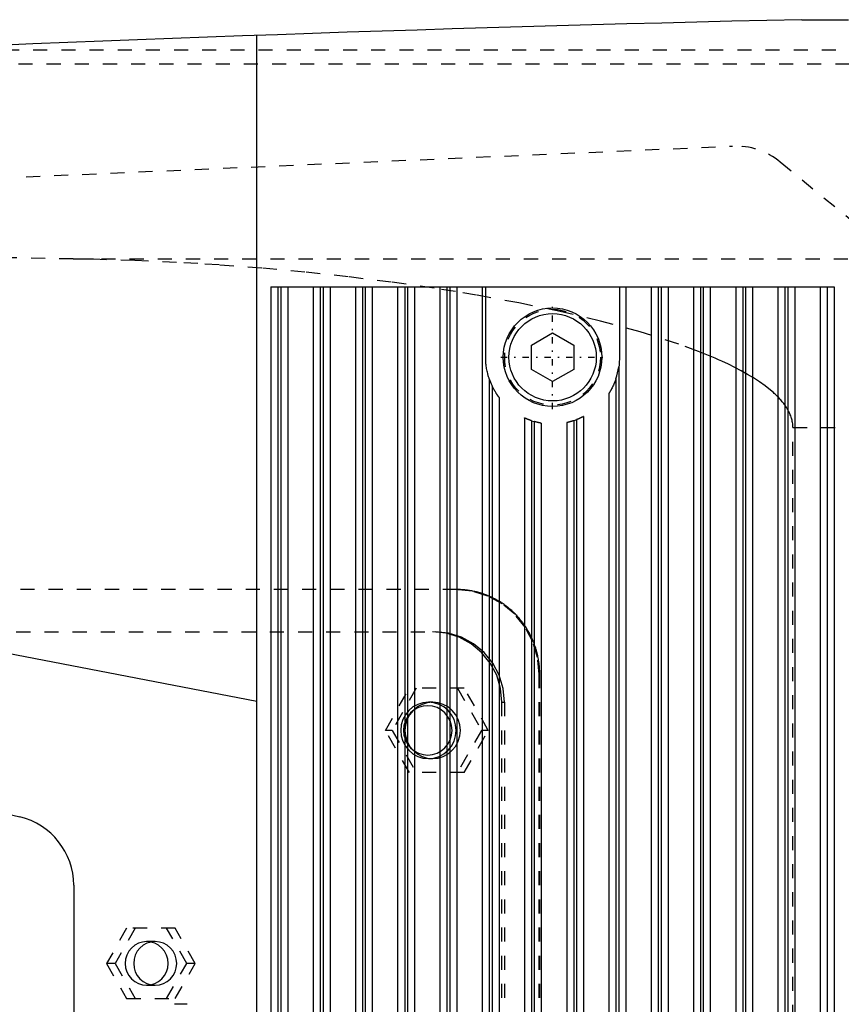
# Model space of a CAD drawing. Extents: x -705 to 156, y -125 to 125.
# Tile 6 of 9: x -396 to -338, y 9 to 79. Entities that reach past the tile are written whole.
import ezdxf

# ---------------------------------------------------------------- set-up
doc = ezdxf.new("R2010")
doc.units = 0
doc.linetypes.add('CENTER', pattern=[1.5, 0.45, -0.5, 0.05, -0.5])
doc.linetypes.add('DASHED', pattern=[2, 1, -1])
for name, color, linetype in [('AM_0', 7, 'CONTINUOUS'), ('AM_3', 7, 'DASHED'), ('AM_7', 7, 'CENTER')]:
    doc.layers.add(name, color=color, linetype=linetype)

msp = doc.modelspace()

# ---------------------------------------------------------------- linework, layer by layer
at = {"layer": 'AM_0', "color": 7, "linetype": 'CONTINUOUS'}
for p, q in [((-340.312, 78.973), (-337, 78.973)), ((-379, -77.856), (-379, 77.856)), ((-378, 60), (-378, -60)), ((-378, 60), (-338, 60)), ((-377.5, 60), (-377.5, -60)), ((-377.3, 60), (-377.3, -60)), ((-376.8, 60), (-376.8, -60)), ((-375, 60), (-375, -60)), ((-374.5, 60), (-374.5, -60)), ((-374.3, 60), (-374.3, -60)), ((-373.8, 60), (-373.8, -60)), ((-372, 60), (-372, -60)), ((-371.5, 60), (-371.5, -60)), ((-371.3, 60), (-371.3, -60)), ((-370.8, 60), (-370.8, -60)), ((-369, 60), (-369, -60)), ((-368.5, 60), (-368.5, -60)), ((-368.3, 60), (-368.3, -60)), ((-367.8, 60), (-367.8, -60)), ((-366, 60), (-366, -60)), ((-365.5, 60), (-365.5, -60)), ((-365.3, 60), (-365.3, -60)), ((-364.8, 60), (-364.8, -60)), ((-363, 60), (-363, -60)), ((-362.75, 55), (-362.75, 60)), ((-353.25, 60), (-353.25, 55)), ((-352.8, 60), (-352.8, -60)), ((-351, 60), (-351, -60)), ((-350.5, 60), (-350.5, -60)), ((-350.3, 60), (-350.3, -60)), ((-349.8, 60), (-349.8, -60)), ((-348, 60), (-348, -60)), ((-347.5, 60), (-347.5, -60)), ((-347.3, 60), (-347.3, -60)), ((-346.8, 60), (-346.8, -60)), ((-345, 60), (-345, -60)), ((-344.5, 60), (-344.5, -60)), ((-344.3, 60), (-344.3, -60)), ((-343.8, 60), (-343.8, -60)), ((-342, 60), (-342, -60)), ((-341.5, 60), (-341.5, -60)), ((-341.3, 60), (-341.3, -60)), ((-340.8, 60), (-340.8, -60)), ((-339, 60), (-339, -60)), ((-338.5, 60), (-338.5, -60)), ((-338, 60), (-338, -60)), ((-359.5, 55.866), (-358, 56.732)), ((-358, 56.732), (-356.5, 55.866)), ((-359.5, 54.134), (-359.5, 55.866)), ((-356.5, 55.866), (-356.5, 54.134)), ((-358, 53.268), (-359.5, 54.134)), ((-356.5, 54.134), (-358, 53.268)), ((-353.3, 54.313), (-353.3, -54.313)), ((-362.5, 53.479), (-362.5, -53.479)), ((-353.5, 53.479), (-353.5, -53.479)), ((-362.3, 52.982), (-362.3, -52.982)), ((-361.8, 52.15), (-361.8, -52.15)), ((-354, 52.438), (-354, -52.438)), ((-360, 50.692), (-360, -50.692)), ((-359.5, 50.493), (-359.5, -50.493)), ((-359.3, 50.431), (-359.3, -50.431)), ((-357, 50.356), (-357, -50.356)), ((-356.5, 50.493), (-356.5, -50.493)), ((-356.3, 50.565), (-356.3, -50.565)), ((-355.8, 50.79), (-355.8, -50.79)), ((-358.8, 50.318), (-358.8, -50.318)), ((-478.853, 42.225), (-395.837, 22.363)), ((-414, 37.308), (-379, 30.577)), ((-392, 17.5), (-392, 7))]:
    msp.add_line(p, q, dxfattribs=at)
for points in [[(-362.5, 53.479, 0), (-362.513, 53.519, 0), (-362.539, 53.6, 0), (-362.564, 53.683, 0), (-362.575, 53.724, 0), (-362.587, 53.766, 0), (-362.609, 53.85, 0), (-362.629, 53.935, 0), (-362.648, 54.021, 0), (-362.665, 54.107, 0), (-362.681, 54.193, 0), (-362.688, 54.236, 0), (-362.695, 54.279, 0), (-362.708, 54.366, 0), (-362.718, 54.453, 0), (-362.728, 54.539, 0), (-362.735, 54.624, 0), (-362.741, 54.709, 0), (-362.744, 54.752, 0), (-362.746, 54.794, 0), (-362.748, 54.877, 0), (-362.75, 54.959, 0), (-362.75, 55, 0)], [(-353.25, 55, 0), (-353.251, 54.89, 0), (-353.262, 54.663, 0), (-353.284, 54.43, 0), (-353.3, 54.313, 0)], [(-353.5, 53.479, 0), (-353.512, 53.444, 0), (-353.537, 53.373, 0), (-353.563, 53.304, 0), (-353.576, 53.27, 0), (-353.59, 53.236, 0), (-353.618, 53.166, 0), (-353.649, 53.095, 0), (-353.681, 53.023, 0), (-353.714, 52.953, 0), (-353.747, 52.884, 0), (-353.764, 52.85, 0), (-353.781, 52.818, 0), (-353.813, 52.756, 0), (-353.833, 52.72, 0), (-353.839, 52.709, 0), (-353.845, 52.699, 0), (-353.848, 52.694, 0), (-353.85, 52.688, 0), (-353.856, 52.678, 0), (-353.862, 52.668, 0), (-353.868, 52.657, 0), (-353.874, 52.647, 0), (-353.879, 52.637, 0), (-353.882, 52.632, 0), (-353.885, 52.628, 0), (-353.89, 52.618, 0), (-353.896, 52.609, 0), (-353.901, 52.6, 0), (-353.906, 52.591, 0), (-353.911, 52.582, 0), (-353.914, 52.578, 0), (-353.916, 52.574, 0), (-353.921, 52.565, 0), (-353.926, 52.557, 0), (-353.931, 52.549, 0), (-353.936, 52.541, 0), (-353.941, 52.533, 0), (-353.943, 52.529, 0), (-353.945, 52.525, 0), (-353.95, 52.518, 0), (-353.955, 52.511, 0), (-353.957, 52.507, 0), (-353.959, 52.504, 0), (-353.963, 52.497, 0), (-353.967, 52.49, 0), (-353.969, 52.487, 0), (-353.971, 52.484, 0), (-353.975, 52.478, 0), (-353.978, 52.473, 0), (-353.981, 52.468, 0), (-353.984, 52.463, 0), (-353.987, 52.459, 0), (-353.988, 52.457, 0), (-353.99, 52.455, 0), (-353.992, 52.451, 0), (-353.994, 52.448, 0), (-353.996, 52.445, 0), (-353.997, 52.443, 0), (-353.998, 52.441, 0), (-353.999, 52.44, 0), (-353.999, 52.44, 0), (-354, 52.439, 0), (-354, 52.438, 0), (-354, 52.438, 0)], [(-361.8, 52.15, 0), (-361.8, 52.15, 0), (-361.8, 52.15, 0), (-361.801, 52.151, 0), (-361.801, 52.151, 0), (-361.801, 52.152, 0), (-361.802, 52.153, 0), (-361.803, 52.154, 0), (-361.805, 52.156, 0), (-361.806, 52.158, 0), (-361.808, 52.161, 0), (-361.809, 52.162, 0), (-361.81, 52.163, 0), (-361.812, 52.166, 0), (-361.814, 52.169, 0), (-361.817, 52.173, 0), (-361.82, 52.176, 0), (-361.823, 52.18, 0), (-361.824, 52.183, 0), (-361.826, 52.185, 0), (-361.829, 52.189, 0), (-361.832, 52.194, 0), (-361.834, 52.196, 0), (-361.836, 52.199, 0), (-361.84, 52.204, 0), (-361.844, 52.209, 0), (-361.846, 52.212, 0), (-361.848, 52.215, 0), (-361.852, 52.22, 0), (-361.856, 52.226, 0), (-361.86, 52.232, 0), (-361.865, 52.238, 0), (-361.869, 52.245, 0), (-361.871, 52.248, 0), (-361.874, 52.251, 0), (-361.878, 52.258, 0), (-361.883, 52.264, 0), (-361.888, 52.271, 0), (-361.893, 52.278, 0), (-361.898, 52.285, 0), (-361.9, 52.289, 0), (-361.903, 52.292, 0), (-361.907, 52.299, 0), (-361.912, 52.306, 0), (-361.917, 52.314, 0), (-361.922, 52.321, 0), (-361.928, 52.329, 0), (-361.93, 52.333, 0), (-361.933, 52.336, 0), (-361.938, 52.344, 0), (-361.944, 52.353, 0), (-361.949, 52.361, 0), (-361.955, 52.369, 0), (-361.961, 52.378, 0), (-361.963, 52.382, 0), (-361.966, 52.386, 0), (-361.972, 52.395, 0), (-361.978, 52.404, 0), (-361.983, 52.412, 0), (-361.989, 52.421, 0), (-361.995, 52.43, 0), (-361.998, 52.435, 0), (-362, 52.439, 0), (-362.006, 52.448, 0), (-362.012, 52.457, 0), (-362.015, 52.461, 0), (-362.031, 52.487, 0), (-362.063, 52.54, 0), (-362.096, 52.595, 0), (-362.129, 52.652, 0), (-362.162, 52.711, 0), (-362.195, 52.771, 0), (-362.211, 52.802, 0), (-362.226, 52.832, 0), (-362.257, 52.893, 0), (-362.286, 52.953, 0), (-362.3, 52.982, 0)], [(-359.5, 50.493, 0), (-359.503, 50.494, 0), (-359.51, 50.497, 0), (-359.517, 50.499, 0), (-359.521, 50.5, 0), (-359.524, 50.501, 0), (-359.531, 50.504, 0), (-359.538, 50.506, 0), (-359.545, 50.508, 0), (-359.552, 50.511, 0), (-359.559, 50.513, 0), (-359.563, 50.514, 0), (-359.566, 50.516, 0), (-359.573, 50.518, 0), (-359.58, 50.521, 0), (-359.587, 50.523, 0), (-359.594, 50.526, 0), (-359.601, 50.528, 0), (-359.605, 50.529, 0), (-359.608, 50.531, 0), (-359.615, 50.533, 0), (-359.622, 50.536, 0), (-359.626, 50.537, 0), (-359.629, 50.538, 0), (-359.636, 50.541, 0), (-359.643, 50.543, 0), (-359.647, 50.545, 0), (-359.65, 50.546, 0), (-359.657, 50.548, 0), (-359.664, 50.551, 0), (-359.671, 50.554, 0), (-359.678, 50.556, 0), (-359.684, 50.559, 0), (-359.688, 50.56, 0), (-359.691, 50.561, 0), (-359.698, 50.564, 0), (-359.704, 50.566, 0), (-359.711, 50.569, 0), (-359.718, 50.571, 0), (-359.724, 50.574, 0), (-359.727, 50.575, 0), (-359.731, 50.576, 0), (-359.737, 50.579, 0), (-359.743, 50.581, 0), (-359.75, 50.584, 0), (-359.756, 50.586, 0), (-359.762, 50.589, 0), (-359.765, 50.59, 0), (-359.768, 50.591, 0), (-359.774, 50.594, 0), (-359.78, 50.596, 0), (-359.786, 50.599, 0), (-359.792, 50.601, 0), (-359.798, 50.603, 0), (-359.801, 50.605, 0), (-359.804, 50.606, 0), (-359.809, 50.608, 0), (-359.815, 50.61, 0), (-359.82, 50.613, 0), (-359.826, 50.615, 0), (-359.831, 50.617, 0), (-359.834, 50.618, 0), (-359.836, 50.619, 0), (-359.841, 50.621, 0), (-359.847, 50.624, 0), (-359.849, 50.625, 0), (-359.852, 50.626, 0), (-359.856, 50.628, 0), (-359.861, 50.63, 0), (-359.864, 50.631, 0), (-359.866, 50.632, 0), (-359.871, 50.634, 0), (-359.876, 50.636, 0), (-359.88, 50.638, 0), (-359.885, 50.64, 0), (-359.889, 50.642, 0), (-359.892, 50.643, 0), (-359.894, 50.644, 0), (-359.898, 50.646, 0), (-359.903, 50.648, 0), (-359.907, 50.65, 0), (-359.911, 50.651, 0), (-359.915, 50.653, 0), (-359.917, 50.654, 0), (-359.919, 50.655, 0), (-359.923, 50.657, 0), (-359.927, 50.659, 0), (-359.931, 50.66, 0), (-359.935, 50.662, 0), (-359.938, 50.664, 0), (-359.94, 50.664, 0), (-359.942, 50.665, 0), (-359.945, 50.667, 0), (-359.949, 50.668, 0), (-359.952, 50.67, 0), (-359.955, 50.671, 0), (-359.958, 50.672, 0), (-359.96, 50.673, 0), (-359.961, 50.674, 0), (-359.964, 50.675, 0), (-359.967, 50.676, 0), (-359.969, 50.678, 0), (-359.972, 50.679, 0), (-359.974, 50.68, 0), (-359.976, 50.68, 0), (-359.977, 50.681, 0), (-359.979, 50.682, 0), (-359.981, 50.683, 0), (-359.982, 50.683, 0), (-359.983, 50.684, 0), (-359.985, 50.685, 0), (-359.987, 50.685, 0), (-359.988, 50.686, 0), (-359.988, 50.686, 0), (-359.99, 50.687, 0), (-359.991, 50.688, 0), (-359.993, 50.688, 0), (-359.994, 50.689, 0), (-359.995, 50.689, 0), (-359.996, 50.69, 0), (-359.996, 50.69, 0), (-359.997, 50.69, 0), (-359.998, 50.691, 0), (-359.998, 50.691, 0), (-359.999, 50.691, 0), (-359.999, 50.691, 0), (-360, 50.691, 0), (-360, 50.691, 0), (-360, 50.692, 0), (-360, 50.692, 0), (-360, 50.692, 0)], [(-358.8, 50.318, 0), (-358.8, 50.318, 0), (-358.8, 50.318, 0), (-358.8, 50.318, 0), (-358.8, 50.318, 0), (-358.801, 50.318, 0), (-358.801, 50.318, 0), (-358.802, 50.318, 0), (-358.802, 50.318, 0), (-358.803, 50.318, 0), (-358.804, 50.318, 0), (-358.804, 50.319, 0), (-358.805, 50.319, 0), (-358.806, 50.319, 0), (-358.807, 50.319, 0), (-358.808, 50.319, 0), (-358.81, 50.32, 0), (-358.811, 50.32, 0), (-358.812, 50.32, 0), (-358.813, 50.32, 0), (-358.814, 50.32, 0), (-358.816, 50.321, 0), (-358.817, 50.321, 0), (-358.818, 50.321, 0), (-358.82, 50.321, 0), (-358.822, 50.322, 0), (-358.824, 50.322, 0), (-358.825, 50.322, 0), (-358.827, 50.323, 0), (-358.83, 50.323, 0), (-358.832, 50.323, 0), (-358.835, 50.324, 0), (-358.838, 50.324, 0), (-358.839, 50.325, 0), (-358.841, 50.325, 0), (-358.844, 50.325, 0), (-358.847, 50.326, 0), (-358.85, 50.327, 0), (-358.853, 50.327, 0), (-358.857, 50.328, 0), (-358.858, 50.328, 0), (-358.86, 50.329, 0), (-358.864, 50.329, 0), (-358.867, 50.33, 0), (-358.871, 50.331, 0), (-358.875, 50.331, 0), (-358.879, 50.332, 0), (-358.881, 50.332, 0), (-358.883, 50.333, 0), (-358.887, 50.334, 0), (-358.891, 50.334, 0), (-358.895, 50.335, 0), (-358.9, 50.336, 0), (-358.904, 50.337, 0), (-358.906, 50.337, 0), (-358.909, 50.338, 0), (-358.913, 50.339, 0), (-358.918, 50.34, 0), (-358.923, 50.34, 0), (-358.927, 50.341, 0), (-358.932, 50.342, 0), (-358.934, 50.343, 0), (-358.937, 50.343, 0), (-358.942, 50.344, 0), (-358.947, 50.345, 0), (-358.949, 50.346, 0), (-358.952, 50.346, 0), (-358.957, 50.347, 0), (-358.962, 50.348, 0), (-358.965, 50.349, 0), (-358.967, 50.35, 0), (-358.973, 50.351, 0), (-358.978, 50.352, 0), (-358.984, 50.353, 0), (-358.989, 50.354, 0), (-358.995, 50.355, 0), (-358.998, 50.356, 0), (-359.001, 50.357, 0), (-359.006, 50.358, 0), (-359.012, 50.359, 0), (-359.018, 50.36, 0), (-359.024, 50.362, 0), (-359.031, 50.363, 0), (-359.034, 50.364, 0), (-359.037, 50.365, 0), (-359.043, 50.366, 0), (-359.049, 50.367, 0), (-359.056, 50.369, 0), (-359.062, 50.37, 0), (-359.069, 50.372, 0), (-359.072, 50.373, 0), (-359.075, 50.373, 0), (-359.082, 50.375, 0), (-359.088, 50.376, 0), (-359.095, 50.378, 0), (-359.102, 50.38, 0), (-359.108, 50.381, 0), (-359.112, 50.382, 0), (-359.115, 50.383, 0), (-359.122, 50.384, 0), (-359.129, 50.386, 0), (-359.136, 50.388, 0), (-359.143, 50.39, 0), (-359.15, 50.391, 0), (-359.153, 50.392, 0), (-359.157, 50.393, 0), (-359.164, 50.395, 0), (-359.171, 50.397, 0), (-359.174, 50.397, 0), (-359.178, 50.398, 0), (-359.185, 50.4, 0), (-359.192, 50.402, 0), (-359.195, 50.403, 0), (-359.199, 50.404, 0), (-359.206, 50.406, 0), (-359.213, 50.407, 0), (-359.22, 50.409, 0), (-359.227, 50.411, 0), (-359.234, 50.413, 0), (-359.238, 50.414, 0), (-359.241, 50.415, 0), (-359.248, 50.417, 0), (-359.255, 50.419, 0), (-359.262, 50.421, 0), (-359.269, 50.423, 0), (-359.276, 50.425, 0), (-359.279, 50.426, 0), (-359.283, 50.427, 0), (-359.29, 50.428, 0), (-359.297, 50.43, 0), (-359.3, 50.431, 0)], [(-356.5, 50.493, 0), (-356.503, 50.492, 0), (-356.51, 50.49, 0), (-356.517, 50.487, 0), (-356.52, 50.486, 0), (-356.524, 50.485, 0), (-356.531, 50.483, 0), (-356.538, 50.481, 0), (-356.545, 50.478, 0), (-356.552, 50.476, 0), (-356.558, 50.474, 0), (-356.562, 50.473, 0), (-356.565, 50.472, 0), (-356.572, 50.47, 0), (-356.579, 50.467, 0), (-356.586, 50.465, 0), (-356.593, 50.463, 0), (-356.601, 50.461, 0), (-356.604, 50.46, 0), (-356.608, 50.459, 0), (-356.615, 50.457, 0), (-356.622, 50.454, 0), (-356.625, 50.453, 0), (-356.629, 50.452, 0), (-356.635, 50.45, 0), (-356.642, 50.448, 0), (-356.646, 50.447, 0), (-356.649, 50.446, 0), (-356.656, 50.444, 0), (-356.663, 50.442, 0), (-356.67, 50.44, 0), (-356.677, 50.438, 0), (-356.684, 50.436, 0), (-356.687, 50.435, 0), (-356.69, 50.434, 0), (-356.697, 50.432, 0), (-356.704, 50.43, 0), (-356.711, 50.428, 0), (-356.717, 50.426, 0), (-356.724, 50.425, 0), (-356.727, 50.424, 0), (-356.73, 50.423, 0), (-356.737, 50.421, 0), (-356.743, 50.419, 0), (-356.75, 50.418, 0), (-356.756, 50.416, 0), (-356.762, 50.414, 0), (-356.765, 50.413, 0), (-356.768, 50.412, 0), (-356.774, 50.411, 0), (-356.78, 50.409, 0), (-356.786, 50.408, 0), (-356.792, 50.406, 0), (-356.798, 50.405, 0), (-356.801, 50.404, 0), (-356.804, 50.403, 0), (-356.81, 50.402, 0), (-356.815, 50.4, 0), (-356.821, 50.399, 0), (-356.826, 50.397, 0), (-356.832, 50.396, 0), (-356.834, 50.395, 0), (-356.837, 50.395, 0), (-356.842, 50.393, 0), (-356.847, 50.392, 0), (-356.85, 50.391, 0), (-356.852, 50.391, 0), (-356.857, 50.39, 0), (-356.862, 50.388, 0), (-356.865, 50.388, 0), (-356.867, 50.387, 0), (-356.872, 50.386, 0), (-356.877, 50.385, 0), (-356.881, 50.384, 0), (-356.886, 50.383, 0), (-356.89, 50.381, 0), (-356.893, 50.381, 0), (-356.895, 50.38, 0), (-356.899, 50.379, 0), (-356.904, 50.378, 0), (-356.908, 50.377, 0), (-356.912, 50.376, 0), (-356.916, 50.375, 0), (-356.918, 50.375, 0), (-356.92, 50.374, 0), (-356.924, 50.373, 0), (-356.928, 50.372, 0), (-356.932, 50.372, 0), (-356.936, 50.371, 0), (-356.939, 50.37, 0), (-356.941, 50.37, 0), (-356.943, 50.369, 0), (-356.946, 50.368, 0), (-356.95, 50.368, 0), (-356.953, 50.367, 0), (-356.956, 50.366, 0), (-356.959, 50.365, 0), (-356.961, 50.365, 0), (-356.962, 50.365, 0), (-356.965, 50.364, 0), (-356.968, 50.364, 0), (-356.97, 50.363, 0), (-356.973, 50.362, 0), (-356.975, 50.362, 0), (-356.976, 50.362, 0), (-356.977, 50.361, 0), (-356.98, 50.361, 0), (-356.982, 50.36, 0), (-356.983, 50.36, 0), (-356.984, 50.36, 0), (-356.985, 50.36, 0), (-356.987, 50.359, 0), (-356.988, 50.359, 0), (-356.989, 50.359, 0), (-356.99, 50.359, 0), (-356.992, 50.358, 0), (-356.993, 50.358, 0), (-356.994, 50.358, 0), (-356.995, 50.357, 0), (-356.996, 50.357, 0), (-356.996, 50.357, 0), (-356.997, 50.357, 0), (-356.998, 50.357, 0), (-356.998, 50.357, 0), (-356.999, 50.357, 0), (-356.999, 50.357, 0), (-357, 50.357, 0), (-357, 50.357, 0), (-357, 50.356, 0), (-357, 50.356, 0), (-357, 50.356, 0)], [(-355.8, 50.79, 0), (-355.8, 50.79, 0), (-355.8, 50.79, 0), (-355.8, 50.79, 0), (-355.8, 50.79, 0), (-355.801, 50.79, 0), (-355.801, 50.79, 0), (-355.802, 50.789, 0), (-355.802, 50.789, 0), (-355.803, 50.789, 0), (-355.804, 50.788, 0), (-355.804, 50.788, 0), (-355.805, 50.788, 0), (-355.806, 50.787, 0), (-355.807, 50.786, 0), (-355.809, 50.786, 0), (-355.81, 50.785, 0), (-355.812, 50.784, 0), (-355.813, 50.784, 0), (-355.813, 50.783, 0), (-355.815, 50.782, 0), (-355.817, 50.781, 0), (-355.818, 50.781, 0), (-355.819, 50.78, 0), (-355.821, 50.779, 0), (-355.824, 50.778, 0), (-355.825, 50.777, 0), (-355.826, 50.777, 0), (-355.828, 50.775, 0), (-355.831, 50.774, 0), (-355.834, 50.773, 0), (-355.836, 50.771, 0), (-355.839, 50.77, 0), (-355.841, 50.769, 0), (-355.842, 50.768, 0), (-355.846, 50.767, 0), (-355.849, 50.765, 0), (-355.852, 50.763, 0), (-355.855, 50.762, 0), (-355.859, 50.76, 0), (-355.861, 50.759, 0), (-355.862, 50.758, 0), (-355.866, 50.756, 0), (-355.87, 50.754, 0), (-355.874, 50.752, 0), (-355.878, 50.75, 0), (-355.882, 50.748, 0), (-355.884, 50.747, 0), (-355.886, 50.746, 0), (-355.89, 50.744, 0), (-355.894, 50.742, 0), (-355.899, 50.74, 0), (-355.903, 50.738, 0), (-355.907, 50.736, 0), (-355.91, 50.735, 0), (-355.912, 50.734, 0), (-355.916, 50.731, 0), (-355.921, 50.729, 0), (-355.926, 50.727, 0), (-355.93, 50.725, 0), (-355.935, 50.722, 0), (-355.938, 50.721, 0), (-355.94, 50.72, 0), (-355.945, 50.718, 0), (-355.95, 50.715, 0), (-355.952, 50.714, 0), (-355.955, 50.713, 0), (-355.96, 50.71, 0), (-355.965, 50.708, 0), (-355.968, 50.707, 0), (-355.97, 50.705, 0), (-355.976, 50.703, 0), (-355.981, 50.7, 0), (-355.987, 50.698, 0), (-355.992, 50.695, 0), (-355.998, 50.693, 0), (-356.001, 50.691, 0), (-356.004, 50.69, 0), (-356.009, 50.687, 0), (-356.015, 50.685, 0), (-356.021, 50.682, 0), (-356.027, 50.679, 0), (-356.033, 50.676, 0), (-356.036, 50.675, 0), (-356.039, 50.674, 0), (-356.045, 50.671, 0), (-356.052, 50.668, 0), (-356.058, 50.665, 0), (-356.064, 50.662, 0), (-356.071, 50.659, 0), (-356.074, 50.658, 0), (-356.077, 50.657, 0), (-356.084, 50.654, 0), (-356.09, 50.651, 0), (-356.097, 50.648, 0), (-356.103, 50.645, 0), (-356.11, 50.642, 0), (-356.113, 50.641, 0), (-356.117, 50.639, 0), (-356.123, 50.636, 0), (-356.13, 50.634, 0), (-356.137, 50.631, 0), (-356.144, 50.628, 0), (-356.151, 50.625, 0), (-356.154, 50.623, 0), (-356.158, 50.622, 0), (-356.164, 50.619, 0), (-356.171, 50.616, 0), (-356.175, 50.615, 0), (-356.178, 50.613, 0), (-356.185, 50.61, 0), (-356.192, 50.607, 0), (-356.196, 50.606, 0), (-356.199, 50.605, 0), (-356.206, 50.602, 0), (-356.213, 50.599, 0), (-356.22, 50.596, 0), (-356.227, 50.593, 0), (-356.234, 50.59, 0), (-356.238, 50.589, 0), (-356.241, 50.588, 0), (-356.248, 50.585, 0), (-356.255, 50.582, 0), (-356.262, 50.579, 0), (-356.269, 50.577, 0), (-356.276, 50.574, 0), (-356.279, 50.573, 0), (-356.283, 50.571, 0), (-356.29, 50.569, 0), (-356.297, 50.566, 0), (-356.3, 50.565, 0)]]:
    msp.add_polyline3d(points, dxfattribs=at)
for radius in [3.5, 3.1]:
    msp.add_circle((-358, 55), radius, dxfattribs=at)
for centre, radius, start, end in [((-273.054, -2920.273), 3000, 91.284643, 97.353126), ((-358, 55), 4.75, 341.32828, 351.67934), ((-358, 55), 4.75, 198.67172, 205.14125), ((-358, 55), 4.75, 251.59152, 254.11638), ((-358, 55), 4.75, 288.40848, 290.97096), ((-397, 17.5), 5, 0, 76.54417)]:
    msp.add_arc(centre, radius, start, end, dxfattribs=at)
at = {"layer": 'AM_3', "color": 6, "linetype": 'DASHED'}
for p, q in [((-404.878, 76.83), (-188.61, 76.83)), ((-425.922, 75.83), (-184.846, 75.83)), ((-575.217, 59.995), (-345.217, 69.995)), ((-341.83, 68.867), (-331.34, 60.267)), ((-392.031, 61.982), (-489.327, 63.73)), ((-392.031, 61.982), (-333.432, 61.982)), ((-340.935, 50), (-213.332, 50)), ((-340.935, -50), (-340.935, 50)), ((-364.781, 38.5), (-461.38, 38.5)), ((-460.076, 35.5), (-366.346, 35.5)), ((-358.96, -32.5), (-358.96, 32.5)), ((-358.96, 32.5), (-358.911, 32.5)), ((-358.911, -32.5), (-358.911, 32.5)), ((-369.871, 28.5), (-368.166, 31.5)), ((-367.679, 31.5), (-369.385, 28.5)), ((-364.268, 31.5), (-368.166, 31.5)), ((-364.754, 31.5), (-363.048, 28.5)), ((-362.562, 28.5), (-364.268, 31.5)), ((-366.513, 30.5), (-366.817, 30.5)), ((-361.595, 30.5), (-361.422, 30.5)), ((-361.595, -30.5), (-361.595, 30.5)), ((-361.422, 30.5), (-361.422, -30.5)), ((-368.166, 25.5), (-369.871, 28.5)), ((-369.385, 28.5), (-369.871, 28.5)), ((-369.385, 28.5), (-367.679, 25.5)), ((-363.048, 28.5), (-364.754, 25.5)), ((-364.268, 25.5), (-362.562, 28.5)), ((-362.562, 28.5), (-363.048, 28.5)), ((-366.817, 26.5), (-366.513, 26.5)), ((-364.268, 25.5), (-368.166, 25.5)), ((-388.245, 14.45), (-389.666, 11.95)), ((-387.637, 14.45), (-389.058, 11.95)), ((-384.794, 14.45), (-388.245, 14.45)), ((-383.98, 11.95), (-385.402, 14.45)), ((-383.372, 11.95), (-384.794, 14.45)), ((-386.215, 13.5), (-386.823, 13.5)), ((-389.666, 11.95), (-388.245, 9.45)), ((-389.058, 11.95), (-389.666, 11.95)), ((-389.058, 11.95), (-387.637, 9.45)), ((-385.402, 9.45), (-383.98, 11.95)), ((-384.794, 9.45), (-383.372, 11.95)), ((-383.372, 11.95), (-383.98, 11.95)), ((-386.823, 10.4), (-386.215, 10.4)), ((-388.245, 9.45), (-384.794, 9.45)), ((-383.95, 9.048), (-384.836, 9.048))]:
    msp.add_line(p, q, dxfattribs=at)
for points in [[(-358.96, 32.5), (-359.073, 33.671), (-359.409, 34.796), (-359.955, 35.833), (-360.69, 36.743), (-361.586, 37.489), (-362.607, 38.043), (-363.716, 38.385), (-364.868, 38.5)], [(-361.595, 30.5), (-361.69, 31.475), (-361.97, 32.413), (-362.425, 33.278), (-363.037, 34.036), (-363.784, 34.657), (-364.635, 35.119), (-365.559, 35.404), (-366.519, 35.5)], [(-361.422, 30.5), (-361.516, 31.475), (-361.796, 32.413), (-362.251, 33.278), (-362.864, 34.036), (-363.61, 34.657), (-364.461, 35.119), (-365.385, 35.404), (-366.346, 35.5)]]:
    msp.add_lwpolyline(points, dxfattribs=at)
for points in [[(-366.817, 30.5), (-367.201, 30.462), (-367.57, 30.348), (-367.911, 30.163), (-368.209, 29.914), (-368.454, 29.611), (-368.636, 29.265), (-368.748, 28.89), (-368.786, 28.5), (-368.748, 28.11), (-368.636, 27.735), (-368.454, 27.389), (-368.209, 27.086), (-367.911, 26.837), (-367.57, 26.652), (-367.201, 26.538), (-366.817, 26.5), (-366.432, 26.538), (-366.063, 26.652), (-365.722, 26.837), (-365.424, 27.086), (-365.179, 27.389), (-364.997, 27.735), (-364.885, 28.11), (-364.847, 28.5), (-364.885, 28.89), (-364.997, 29.265), (-365.179, 29.611), (-365.424, 29.914), (-365.722, 30.163), (-366.063, 30.348), (-366.432, 30.462)], [(-366.86, 26.75), (-366.524, 26.784), (-366.2, 26.883), (-365.903, 27.045), (-365.641, 27.263), (-365.427, 27.528), (-365.268, 27.83), (-365.17, 28.159), (-365.137, 28.5), (-365.17, 28.841), (-365.268, 29.17), (-365.427, 29.472), (-365.641, 29.737), (-365.903, 29.955), (-366.2, 30.117), (-366.524, 30.216), (-366.86, 30.25), (-367.196, 30.216), (-367.52, 30.117), (-367.817, 29.955), (-368.079, 29.737), (-368.293, 29.472), (-368.452, 29.17), (-368.55, 28.841), (-368.583, 28.5), (-368.55, 28.159), (-368.452, 27.83), (-368.293, 27.528), (-368.079, 27.263), (-367.817, 27.045), (-367.52, 26.883), (-367.196, 26.784)], [(-366.513, 30.5), (-366.897, 30.462), (-367.266, 30.348), (-367.607, 30.163), (-367.905, 29.914), (-368.15, 29.611), (-368.332, 29.265), (-368.444, 28.89), (-368.482, 28.5), (-368.444, 28.11), (-368.332, 27.735), (-368.15, 27.389), (-367.905, 27.086), (-367.607, 26.837), (-367.266, 26.652), (-366.897, 26.538), (-366.513, 26.5), (-366.128, 26.538), (-365.759, 26.652), (-365.418, 26.837), (-365.12, 27.086), (-364.875, 27.389), (-364.693, 27.735), (-364.581, 28.11), (-364.543, 28.5), (-364.581, 28.89), (-364.693, 29.265), (-364.875, 29.611), (-365.12, 29.914), (-365.418, 30.163), (-365.759, 30.348), (-366.128, 30.462)], [(-386.823, 13.5), (-387.121, 13.47), (-387.407, 13.382), (-387.671, 13.239), (-387.903, 13.046), (-388.092, 12.811), (-388.233, 12.543), (-388.32, 12.252), (-388.35, 11.95), (-388.32, 11.648), (-388.233, 11.357), (-388.092, 11.089), (-387.903, 10.854), (-387.671, 10.661), (-387.407, 10.518), (-387.121, 10.43), (-386.823, 10.4), (-386.525, 10.43), (-386.239, 10.518), (-385.975, 10.661), (-385.744, 10.854), (-385.554, 11.089), (-385.413, 11.357), (-385.326, 11.648), (-385.297, 11.95), (-385.326, 12.252), (-385.413, 12.543), (-385.554, 12.811), (-385.744, 13.046), (-385.975, 13.239), (-386.239, 13.382), (-386.525, 13.47)], [(-386.215, 13.5), (-386.513, 13.47), (-386.8, 13.382), (-387.063, 13.239), (-387.295, 13.046), (-387.485, 12.811), (-387.626, 12.543), (-387.713, 12.252), (-387.742, 11.95), (-387.713, 11.648), (-387.626, 11.357), (-387.485, 11.089), (-387.295, 10.854), (-387.063, 10.661), (-386.8, 10.518), (-386.513, 10.43), (-386.215, 10.4), (-385.918, 10.43), (-385.631, 10.518), (-385.367, 10.661), (-385.136, 10.854), (-384.946, 11.089), (-384.805, 11.357), (-384.718, 11.648), (-384.689, 11.95), (-384.718, 12.252), (-384.805, 12.543), (-384.946, 12.811), (-385.136, 13.046), (-385.367, 13.239), (-385.631, 13.382), (-385.918, 13.47)]]:
    msp.add_lwpolyline(points, close=True, dxfattribs=at)
for points in [[(-340.935, 50, 0), (-340.936, 50.04, 0), (-340.938, 50.121, 0), (-340.944, 50.201, 0), (-340.948, 50.241, 0), (-340.953, 50.281, 0), (-340.964, 50.362, 0), (-340.978, 50.441, 0), (-340.995, 50.521, 0), (-341.015, 50.6, 0), (-341.038, 50.679, 0), (-341.05, 50.718, 0), (-341.062, 50.757, 0), (-341.09, 50.835, 0), (-341.12, 50.912, 0), (-341.152, 50.988, 0), (-341.187, 51.064, 0), (-341.223, 51.139, 0), (-341.243, 51.176, 0), (-341.262, 51.213, 0), (-341.303, 51.287, 0), (-341.346, 51.359, 0), (-341.368, 51.395, 0), (-341.39, 51.431, 0), (-341.437, 51.502, 0), (-341.485, 51.572, 0), (-341.509, 51.606, 0), (-341.534, 51.641, 0), (-341.585, 51.708, 0), (-341.637, 51.775, 0), (-341.69, 51.841, 0), (-341.744, 51.906, 0), (-341.799, 51.97, 0), (-341.827, 52.001, 0), (-341.855, 52.032, 0), (-341.912, 52.094, 0), (-341.969, 52.154, 0), (-342.027, 52.213, 0), (-342.085, 52.271, 0), (-342.143, 52.327, 0), (-342.172, 52.355, 0), (-342.202, 52.383, 0), (-342.26, 52.437, 0), (-342.319, 52.49, 0), (-342.532, 52.673, 0), (-342.913, 52.973, 0), (-343.314, 53.257, 0), (-343.52, 53.394, 0), (-343.731, 53.528, 0), (-344.162, 53.786, 0), (-344.605, 54.033, 0), (-345.058, 54.271, 0), (-345.519, 54.498, 0), (-345.986, 54.716, 0), (-346.222, 54.822, 0), (-346.458, 54.925, 0), (-346.932, 55.126, 0), (-347.406, 55.319, 0), (-347.643, 55.412, 0), (-349.045, 55.928, 0), (-351.778, 56.802, 0), (-354.589, 57.568, 0), (-357.469, 58.251, 0), (-360.408, 58.862, 0), (-363.393, 59.409, 0), (-364.9, 59.661, 0), (-366.414, 59.898, 0), (-369.46, 60.332, 0), (-372.52, 60.714, 0), (-375.584, 61.044, 0), (-378.642, 61.323, 0), (-381.682, 61.554, 0), (-383.192, 61.651, 0), (-384.693, 61.735, 0), (-387.666, 61.869, 0), (-390.591, 61.956, 0), (-392.031, 61.982, 0)], [(-358.911, 32.5, 0), (-358.912, 32.542, 0), (-358.913, 32.626, 0), (-358.915, 32.711, 0), (-358.917, 32.753, 0), (-358.919, 32.795, 0), (-358.923, 32.881, 0), (-358.929, 32.966, 0), (-358.936, 33.052, 0), (-358.945, 33.137, 0), (-358.954, 33.223, 0), (-358.96, 33.266, 0), (-358.965, 33.309, 0), (-358.977, 33.396, 0), (-358.991, 33.482, 0), (-359.005, 33.568, 0), (-359.021, 33.654, 0), (-359.038, 33.74, 0), (-359.047, 33.783, 0), (-359.057, 33.826, 0), (-359.076, 33.912, 0), (-359.097, 33.998, 0), (-359.108, 34.041, 0), (-359.12, 34.083, 0), (-359.143, 34.168, 0), (-359.168, 34.253, 0), (-359.181, 34.296, 0), (-359.194, 34.338, 0), (-359.221, 34.422, 0), (-359.25, 34.506, 0), (-359.279, 34.59, 0), (-359.31, 34.673, 0), (-359.342, 34.756, 0), (-359.359, 34.797, 0), (-359.376, 34.838, 0), (-359.41, 34.919, 0), (-359.446, 35.001, 0), (-359.483, 35.081, 0), (-359.521, 35.161, 0), (-359.56, 35.24, 0), (-359.58, 35.28, 0), (-359.6, 35.319, 0), (-359.641, 35.397, 0), (-359.684, 35.474, 0), (-359.727, 35.551, 0), (-359.772, 35.626, 0), (-359.817, 35.701, 0), (-359.84, 35.738, 0), (-359.864, 35.775, 0), (-359.911, 35.849, 0), (-359.959, 35.921, 0), (-360.009, 35.992, 0), (-360.059, 36.063, 0), (-360.11, 36.133, 0), (-360.136, 36.167, 0), (-360.162, 36.201, 0), (-360.215, 36.269, 0), (-360.268, 36.336, 0), (-360.322, 36.401, 0), (-360.377, 36.466, 0), (-360.433, 36.529, 0), (-360.461, 36.561, 0), (-360.489, 36.592, 0), (-360.546, 36.653, 0), (-360.603, 36.714, 0), (-360.632, 36.743, 0), (-360.661, 36.773, 0), (-360.72, 36.832, 0), (-360.78, 36.89, 0), (-360.811, 36.918, 0), (-360.842, 36.947, 0), (-360.904, 37.004, 0), (-360.967, 37.06, 0), (-361.031, 37.115, 0), (-361.097, 37.17, 0), (-361.163, 37.224, 0), (-361.196, 37.25, 0), (-361.23, 37.277, 0), (-361.298, 37.329, 0), (-361.367, 37.38, 0), (-361.437, 37.43, 0), (-361.508, 37.48, 0), (-361.58, 37.528, 0), (-361.616, 37.552, 0), (-361.652, 37.576, 0), (-361.725, 37.622, 0), (-361.799, 37.668, 0), (-361.874, 37.712, 0), (-361.95, 37.755, 0), (-362.026, 37.797, 0), (-362.064, 37.818, 0), (-362.103, 37.839, 0), (-362.18, 37.878, 0), (-362.259, 37.917, 0), (-362.337, 37.955, 0), (-362.417, 37.991, 0), (-362.496, 38.026, 0), (-362.536, 38.044, 0), (-362.577, 38.06, 0), (-362.657, 38.093, 0), (-362.739, 38.125, 0), (-362.82, 38.155, 0), (-362.902, 38.184, 0), (-362.985, 38.212, 0), (-363.026, 38.225, 0), (-363.068, 38.238, 0), (-363.151, 38.264, 0), (-363.234, 38.288, 0), (-363.276, 38.299, 0), (-363.318, 38.31, 0), (-363.401, 38.332, 0), (-363.485, 38.352, 0), (-363.527, 38.361, 0), (-363.569, 38.371, 0), (-363.653, 38.388, 0), (-363.738, 38.404, 0), (-363.822, 38.419, 0), (-363.906, 38.433, 0), (-363.99, 38.445, 0), (-364.032, 38.451, 0), (-364.074, 38.456, 0), (-364.158, 38.466, 0), (-364.242, 38.475, 0), (-364.326, 38.482, 0), (-364.409, 38.488, 0), (-364.492, 38.493, 0), (-364.534, 38.495, 0), (-364.575, 38.496, 0), (-364.658, 38.499, 0), (-364.74, 38.5, 0), (-364.781, 38.5, 0)]]:
    msp.add_polyline3d(points, dxfattribs=at)
msp.add_circle((-358, 55), 3.4, dxfattribs=at)
msp.add_arc((-345, 65), 5, 50.65414, 92.48955, dxfattribs=at)
at = {"layer": 'AM_7', "color": 4, "linetype": 'CENTER'}
for p, q in [((-358, 51.325), (-358, 58.675)), ((-361.675, 55), (-354.325, 55))]:
    msp.add_line(p, q, dxfattribs=at)

doc.saveas('drawing.dxf')
